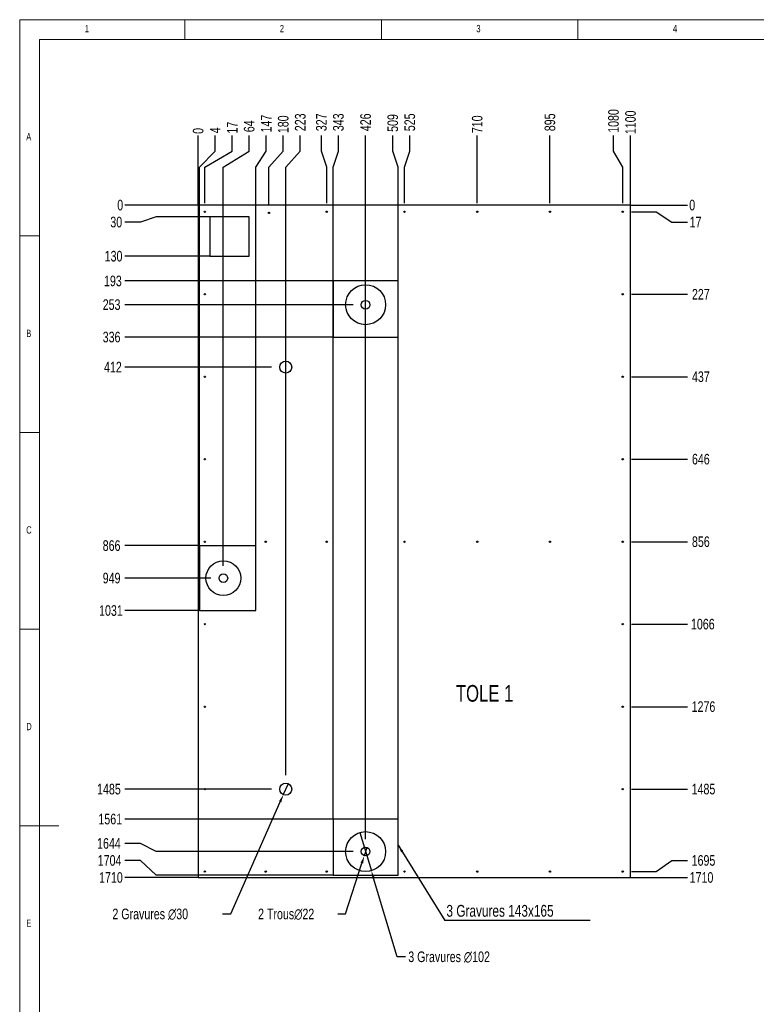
# Model space of a CAD drawing. Header units: millimetres. Extents: x 5 to 589, y 5 to 415.
# Tile 2 of 6: x 5 to 192, y 165 to 415. Entities that reach past the tile are written whole.
import ezdxf

# ---------------------------------------------------------------- set-up
doc = ezdxf.new("R2010")
doc.units = ezdxf.units.MM
doc.header["$PDSIZE"] = -1
for name, color, linetype in [('COTES', 1, 'Continuous'), ('GRAVURES', 9, 'Continuous'), ('NOTES', 6, 'Continuous')]:
    doc.layers.add(name, color=color, linetype=linetype)
doc.layers.add('TRAIT-FORT', color=4, linetype='Continuous', lineweight=25)
doc.styles.add('SLDTEXTSTYLE0', font='TXT', dxfattribs={"width": 0.75})
doc.dimstyles.new('SLDDIMSTYLE0', dxfattribs={"dimtxt": 2.7, "dimasz": 0.333333, "dimexe": 0, "dimexo": 0.0625, "dimgap": 0.675, "dimtad": 0, "dimtih": 1, "dimtoh": 1, "dimdec": 0, "dimlfac": 10, "dimrnd": 1e-09, "dimdsep": 46, "dimtxsty": 'SLDTEXTSTYLE0', "dimblk1": 'ORIGIN', "dimblk2": 'ORIGIN', "dimsah": 1, "dimcen": 0.09, "dimadec": 0, "dimazin": 2, "dimtfac": 1, "dimtdec": 0, "dimtofl": 0, "dimtmove": 0, "dimatfit": 3, "dimldrblk": 'ORIGIN', "dimfxl": 1, "dimfrac": 2, "dimtolj": 1, "dimtzin": 12, "dimarcsym": 0})
doc.dimstyles.new('SLDDIMSTYLE1', dxfattribs={"dimtxt": 2.7, "dimasz": 2, "dimexe": 0, "dimexo": 0.0625, "dimgap": 0.675, "dimtad": 0, "dimtih": 1, "dimtoh": 1, "dimdec": 0, "dimlfac": 10, "dimrnd": 1e-09, "dimzin": 12, "dimdsep": 46, "dimtxsty": 'SLDTEXTSTYLE0', "dimsah": 1, "dimcen": 0.09, "dimadec": 0, "dimazin": 3, "dimtfac": 1, "dimtdec": 0, "dimtofl": 0, "dimtmove": 0, "dimatfit": 3, "dimfxl": 1, "dimfrac": 2, "dimtolj": 1, "dimtzin": 12, "dimarcsym": 0})
doc.dimstyles.new('SLDDIMSTYLE2', dxfattribs={"dimtxt": 2.7, "dimasz": 2, "dimexe": 0, "dimexo": 0.0625, "dimgap": 0.675, "dimtad": 0, "dimtih": 1, "dimtoh": 1, "dimdec": 0, "dimlfac": 10, "dimrnd": 1e-09, "dimzin": 12, "dimdsep": 46, "dimtxsty": 'SLDTEXTSTYLE0', "dimblk1": 'NONE', "dimsah": 1, "dimcen": 0, "dimadec": 0, "dimazin": 3, "dimtfac": 1, "dimtdec": 0, "dimtmove": 0, "dimatfit": 3, "dimldrblk": 'NONE', "dimfxl": 1, "dimfrac": 2, "dimtolj": 1, "dimtzin": 12, "dimarcsym": 0})
doc.dimstyles.new('SLDDIMSTYLE3', dxfattribs={"dimtxt": 0.18, "dimasz": 2, "dimexe": 0, "dimexo": 0.0625, "dimgap": 0, "dimtad": 0, "dimtih": 1, "dimtoh": 1, "dimdec": 0, "dimrnd": 1e-09, "dimzin": 0, "dimdsep": 46, "dimtxsty": 'Standard', "dimsah": 1, "dimcen": 0.09, "dimadec": 0, "dimazin": 0, "dimtfac": 2, "dimtdec": 0, "dimtofl": 0, "dimtmove": 0, "dimatfit": 3, "dimfxl": 1, "dimfrac": 2, "dimtolj": 1, "dimtzin": 0, "dimarcsym": 0})

# ---------------------------------------------------------------- blocks, each defined once
blk = doc.blocks.new('_D')
at = {"layer": 'COTES', "color": 0, "lineweight": -2, "transparency": 16777216}
blk.add_line((50.4, 367.91), (50.4, 385.53), dxfattribs=at)
at = {"layer": 'Defpoints', "color": 0, "transparency": 16777216}
for p in [(50.4, 385.53), (50.4, 367.84), (50.4, 367.84)]:
    blk.add_point(p, dxfattribs=at)
at = {"layer": 'COTES', "color": 0, "transparency": 16777216, "insert": (50.4, 386.71), "char_height": 2.7, "attachment_point": 5, "rotation": 90, "style": 'SLDTEXTSTYLE0'}
blk.add_mtext('\\A1;0', dxfattribs=at)
blk = doc.blocks.new('_Origin')
at = {"color": 0, "linetype": 'ByBlock', "lineweight": -2}
blk.add_line((0, 0), (-1, 0), dxfattribs=at)
blk.add_circle((0, 0), 0.5, dxfattribs=at)
blk = doc.blocks.new('_D_1')
at = {"layer": 'COTES', "color": 0, "lineweight": -2, "transparency": 16777216}
for p, q in [((54.73, 381.53), (54.73, 385.53)), ((50.77, 377.53), (54.73, 381.53)), ((50.77, 281.3), (50.77, 377.53))]:
    blk.add_line(p, q, dxfattribs=at)
at = {"layer": 'Defpoints', "color": 0, "transparency": 16777216}
for p in [(54.73, 385.53), (50.4, 367.84), (50.77, 281.24)]:
    blk.add_point(p, dxfattribs=at)
at = {"layer": 'COTES', "color": 0, "transparency": 16777216, "insert": (54.73, 386.88), "char_height": 2.7, "attachment_point": 5, "rotation": 90, "style": 'SLDTEXTSTYLE0'}
blk.add_mtext('\\A1;4', dxfattribs=at)
blk = doc.blocks.new('_D_2')
at = {"layer": 'COTES', "color": 0, "lineweight": -2, "transparency": 16777216}
for p, q in [((59.06, 381.53), (59.06, 385.53)), ((52.1, 377.53), (59.06, 381.53)), ((52.1, 368.38), (52.1, 377.53))]:
    blk.add_line(p, q, dxfattribs=at)
at = {"layer": 'Defpoints', "color": 0, "transparency": 16777216}
for p in [(59.06, 385.53), (52.1, 368.31), (50.4, 367.84)]:
    blk.add_point(p, dxfattribs=at)
at = {"layer": 'COTES', "color": 0, "transparency": 16777216, "insert": (59.06, 387.55), "char_height": 2.7, "attachment_point": 5, "rotation": 90, "style": 'SLDTEXTSTYLE0'}
blk.add_mtext('\\A1;17', dxfattribs=at)
blk = doc.blocks.new('_D_3')
at = {"layer": 'COTES', "color": 0, "lineweight": -2, "transparency": 16777216}
for p, q in [((63.39, 381.53), (63.39, 385.53)), ((56.8, 377.53), (63.39, 381.53)), ((56.8, 276.14), (56.8, 377.53))]:
    blk.add_line(p, q, dxfattribs=at)
at = {"layer": 'Defpoints', "color": 0, "transparency": 16777216}
for p in [(63.39, 385.53), (50.4, 367.84), (56.8, 276.08)]:
    blk.add_point(p, dxfattribs=at)
at = {"layer": 'COTES', "color": 0, "transparency": 16777216, "insert": (63.39, 387.89), "char_height": 2.7, "attachment_point": 5, "rotation": 90, "style": 'SLDTEXTSTYLE0'}
blk.add_mtext('\\A1;64', dxfattribs=at)
blk = doc.blocks.new('_D_4')
at = {"layer": 'COTES', "color": 0, "lineweight": -2, "transparency": 16777216}
for p, q in [((67.72, 381.53), (67.72, 385.53)), ((65.06, 377.53), (67.72, 381.53)), ((65.06, 281.3), (65.06, 377.53))]:
    blk.add_line(p, q, dxfattribs=at)
at = {"layer": 'Defpoints', "color": 0, "transparency": 16777216}
for p in [(67.72, 385.53), (50.4, 367.84), (65.06, 281.24)]:
    blk.add_point(p, dxfattribs=at)
at = {"layer": 'COTES', "color": 0, "transparency": 16777216, "insert": (67.72, 388.57), "char_height": 2.7, "attachment_point": 5, "rotation": 90, "style": 'SLDTEXTSTYLE0'}
blk.add_mtext('\\A1;147', dxfattribs=at)
blk = doc.blocks.new('_D_5')
at = {"layer": 'COTES', "color": 0, "lineweight": -2, "transparency": 16777216}
for p, q in [((72.05, 381.53), (72.05, 385.53)), ((68.4, 377.53), (72.05, 381.53)), ((68.4, 368.08), (68.4, 377.53))]:
    blk.add_line(p, q, dxfattribs=at)
at = {"layer": 'Defpoints', "color": 0, "transparency": 16777216}
for p in [(72.05, 385.53), (50.4, 367.84), (68.4, 368.01)]:
    blk.add_point(p, dxfattribs=at)
at = {"layer": 'COTES', "color": 0, "transparency": 16777216, "insert": (72.05, 388.4), "char_height": 2.7, "attachment_point": 5, "rotation": 90, "style": 'SLDTEXTSTYLE0'}
blk.add_mtext('\\A1;180', dxfattribs=at)
blk = doc.blocks.new('_D_6')
at = {"layer": 'COTES', "color": 0, "lineweight": -2, "transparency": 16777216}
for p, q in [((76.38, 381.53), (76.38, 385.53)), ((72.68, 377.53), (76.38, 381.53)), ((72.68, 222.9), (72.68, 377.53))]:
    blk.add_line(p, q, dxfattribs=at)
at = {"layer": 'Defpoints', "color": 0, "transparency": 16777216}
for p in [(76.38, 385.53), (50.4, 367.84), (72.68, 222.84)]:
    blk.add_point(p, dxfattribs=at)
at = {"layer": 'COTES', "color": 0, "transparency": 16777216, "insert": (76.38, 388.9), "char_height": 2.7, "attachment_point": 5, "rotation": 90, "style": 'SLDTEXTSTYLE0'}
blk.add_mtext('\\A1;223', dxfattribs=at)
blk = doc.blocks.new('_D_7')
at = {"layer": 'COTES', "color": 0, "lineweight": -2, "transparency": 16777216}
for p, q in [((81.76, 381.53), (81.76, 385.53)), ((83.1, 377.53), (81.76, 381.53)), ((83.1, 368.38), (83.1, 377.53))]:
    blk.add_line(p, q, dxfattribs=at)
at = {"layer": 'Defpoints', "color": 0, "transparency": 16777216}
for p in [(81.76, 385.53), (83.1, 368.31), (50.4, 367.84)]:
    blk.add_point(p, dxfattribs=at)
at = {"layer": 'COTES', "color": 0, "transparency": 16777216, "insert": (81.76, 388.9), "char_height": 2.7, "attachment_point": 5, "rotation": 90, "style": 'SLDTEXTSTYLE0'}
blk.add_mtext('\\A1;327', dxfattribs=at)
blk = doc.blocks.new('_D_8')
at = {"layer": 'COTES', "color": 0, "lineweight": -2, "transparency": 16777216}
for p, q in [((86.09, 381.53), (86.09, 385.53)), ((84.74, 377.53), (86.09, 381.53)), ((84.74, 211.76), (84.74, 377.53))]:
    blk.add_line(p, q, dxfattribs=at)
at = {"layer": 'Defpoints', "color": 0, "transparency": 16777216}
for p in [(86.09, 385.53), (50.4, 367.84), (84.74, 211.69)]:
    blk.add_point(p, dxfattribs=at)
at = {"layer": 'COTES', "color": 0, "transparency": 16777216, "insert": (86.09, 388.9), "char_height": 2.7, "attachment_point": 5, "rotation": 90, "style": 'SLDTEXTSTYLE0'}
blk.add_mtext('\\A1;343', dxfattribs=at)
blk = doc.blocks.new('_D_9')
at = {"layer": 'COTES', "color": 0, "lineweight": -2, "transparency": 16777216}
blk.add_line((93, 206.6), (93, 385.53), dxfattribs=at)
at = {"layer": 'Defpoints', "color": 0, "transparency": 16777216}
for p in [(93, 385.53), (50.4, 367.84), (93, 206.54)]:
    blk.add_point(p, dxfattribs=at)
at = {"layer": 'COTES', "color": 0, "transparency": 16777216, "insert": (93, 388.9), "char_height": 2.7, "attachment_point": 5, "rotation": 90, "style": 'SLDTEXTSTYLE0'}
blk.add_mtext('\\A1;426', dxfattribs=at)
blk = doc.blocks.new('_D_10')
at = {"layer": 'COTES', "color": 0, "lineweight": -2, "transparency": 16777216}
for p, q in [((99.91, 381.53), (99.91, 385.53)), ((101.25, 377.53), (99.91, 381.53)), ((101.25, 211.76), (101.25, 377.53))]:
    blk.add_line(p, q, dxfattribs=at)
at = {"layer": 'Defpoints', "color": 0, "transparency": 16777216}
for p in [(99.91, 385.53), (50.4, 367.84), (101.25, 211.69)]:
    blk.add_point(p, dxfattribs=at)
at = {"layer": 'COTES', "color": 0, "transparency": 16777216, "insert": (99.91, 388.73), "char_height": 2.7, "attachment_point": 5, "rotation": 90, "style": 'SLDTEXTSTYLE0'}
blk.add_mtext('\\A1;509', dxfattribs=at)
blk = doc.blocks.new('_D_11')
at = {"layer": 'COTES', "color": 0, "lineweight": -2, "transparency": 16777216}
for p, q in [((104.24, 381.53), (104.24, 385.53)), ((102.89, 377.53), (104.24, 381.53)), ((102.89, 368.38), (102.89, 377.53))]:
    blk.add_line(p, q, dxfattribs=at)
at = {"layer": 'Defpoints', "color": 0, "transparency": 16777216}
for p in [(104.24, 385.53), (102.89, 368.31), (50.4, 367.84)]:
    blk.add_point(p, dxfattribs=at)
at = {"layer": 'COTES', "color": 0, "transparency": 16777216, "insert": (104.24, 388.9), "char_height": 2.7, "attachment_point": 5, "rotation": 90, "style": 'SLDTEXTSTYLE0'}
blk.add_mtext('\\A1;525', dxfattribs=at)
blk = doc.blocks.new('_D_12')
at = {"layer": 'COTES', "color": 0, "lineweight": -2, "transparency": 16777216}
blk.add_line((121.39, 368.38), (121.39, 385.53), dxfattribs=at)
at = {"layer": 'Defpoints', "color": 0, "transparency": 16777216}
for p in [(121.39, 385.53), (121.39, 368.31), (50.4, 367.84)]:
    blk.add_point(p, dxfattribs=at)
at = {"layer": 'COTES', "color": 0, "transparency": 16777216, "insert": (121.39, 388.4), "char_height": 2.7, "attachment_point": 5, "rotation": 90, "style": 'SLDTEXTSTYLE0'}
blk.add_mtext('\\A1;710', dxfattribs=at)
blk = doc.blocks.new('_D_13')
at = {"layer": 'COTES', "color": 0, "lineweight": -2, "transparency": 16777216}
blk.add_line((139.89, 368.38), (139.89, 385.53), dxfattribs=at)
at = {"layer": 'Defpoints', "color": 0, "transparency": 16777216}
for p in [(139.89, 385.53), (139.89, 368.31), (50.4, 367.84)]:
    blk.add_point(p, dxfattribs=at)
at = {"layer": 'COTES', "color": 0, "transparency": 16777216, "insert": (139.89, 388.9), "char_height": 2.7, "attachment_point": 5, "rotation": 90, "style": 'SLDTEXTSTYLE0'}
blk.add_mtext('\\A1;895', dxfattribs=at)
blk = doc.blocks.new('_D_14')
at = {"layer": 'COTES', "color": 0, "lineweight": -2, "transparency": 16777216}
for p, q in [((156.06, 381.53), (156.06, 385.53)), ((158.39, 377.53), (156.06, 381.53)), ((158.39, 368.38), (158.39, 377.53))]:
    blk.add_line(p, q, dxfattribs=at)
at = {"layer": 'Defpoints', "color": 0, "transparency": 16777216}
for p in [(156.06, 385.53), (158.39, 368.31), (50.4, 367.84)]:
    blk.add_point(p, dxfattribs=at)
at = {"layer": 'COTES', "color": 0, "transparency": 16777216, "insert": (156.06, 389.24), "char_height": 2.7, "attachment_point": 5, "rotation": 90, "style": 'SLDTEXTSTYLE0'}
blk.add_mtext('\\A1;1080', dxfattribs=at)
blk = doc.blocks.new('_D_15')
at = {"layer": 'COTES', "color": 0, "lineweight": -2, "transparency": 16777216}
blk.add_line((160.39, 367.91), (160.39, 385.53), dxfattribs=at)
at = {"layer": 'Defpoints', "color": 0, "transparency": 16777216}
for p in [(160.39, 385.53), (50.4, 367.84), (160.39, 367.84)]:
    blk.add_point(p, dxfattribs=at)
at = {"layer": 'COTES', "color": 0, "transparency": 16777216, "insert": (160.39, 388.9), "char_height": 2.7, "attachment_point": 5, "rotation": 90, "style": 'SLDTEXTSTYLE0'}
blk.add_mtext('\\A1;1100', dxfattribs=at)
blk = doc.blocks.new('_D_16')
at = {"layer": 'COTES', "color": 0, "lineweight": -2, "transparency": 16777216}
blk.add_line((160.45, 367.84), (174.89, 367.84), dxfattribs=at)
at = {"layer": 'Defpoints', "color": 0, "transparency": 16777216}
for p in [(160.39, 367.84), (160.39, 367.84), (174.89, 367.84)]:
    blk.add_point(p, dxfattribs=at)
at = {"layer": 'COTES', "color": 0, "transparency": 16777216, "insert": (176.07, 367.84), "char_height": 2.7, "attachment_point": 5, "style": 'SLDTEXTSTYLE0'}
blk.add_mtext('\\A1;0', dxfattribs=at)
blk = doc.blocks.new('_D_17')
at = {"layer": 'COTES', "color": 0, "lineweight": -2, "transparency": 16777216}
for p, q in [((160.62, 366.14), (166.89, 366.14)), ((166.89, 366.14), (170.89, 363.52)), ((170.89, 363.52), (174.89, 363.52))]:
    blk.add_line(p, q, dxfattribs=at)
at = {"layer": 'Defpoints', "color": 0, "transparency": 16777216}
for p in [(160.39, 367.84), (160.56, 366.14), (174.89, 363.52)]:
    blk.add_point(p, dxfattribs=at)
at = {"layer": 'COTES', "color": 0, "transparency": 16777216, "insert": (176.92, 363.52), "char_height": 2.7, "attachment_point": 5, "style": 'SLDTEXTSTYLE0'}
blk.add_mtext('\\A1;17', dxfattribs=at)
blk = doc.blocks.new('_D_18')
at = {"layer": 'COTES', "color": 0, "lineweight": -2, "transparency": 16777216}
blk.add_line((160.62, 345.17), (174.89, 345.17), dxfattribs=at)
at = {"layer": 'Defpoints', "color": 0, "transparency": 16777216}
for p in [(160.39, 367.84), (160.56, 345.17), (174.89, 345.17)]:
    blk.add_point(p, dxfattribs=at)
at = {"layer": 'COTES', "color": 0, "transparency": 16777216, "insert": (178.27, 345.17), "char_height": 2.7, "attachment_point": 5, "style": 'SLDTEXTSTYLE0'}
blk.add_mtext('\\A1;227', dxfattribs=at)
blk = doc.blocks.new('_D_19')
at = {"layer": 'COTES', "color": 0, "lineweight": -2, "transparency": 16777216}
blk.add_line((160.62, 324.19), (174.89, 324.19), dxfattribs=at)
at = {"layer": 'Defpoints', "color": 0, "transparency": 16777216}
for p in [(160.39, 367.84), (160.56, 324.19), (174.89, 324.19)]:
    blk.add_point(p, dxfattribs=at)
at = {"layer": 'COTES', "color": 0, "transparency": 16777216, "insert": (178.27, 324.19), "char_height": 2.7, "attachment_point": 5, "style": 'SLDTEXTSTYLE0'}
blk.add_mtext('\\A1;437', dxfattribs=at)
blk = doc.blocks.new('_D_20')
at = {"layer": 'COTES', "color": 0, "lineweight": -2, "transparency": 16777216}
blk.add_line((160.62, 303.22), (174.89, 303.22), dxfattribs=at)
at = {"layer": 'Defpoints', "color": 0, "transparency": 16777216}
for p in [(160.39, 367.84), (160.56, 303.22), (174.89, 303.22)]:
    blk.add_point(p, dxfattribs=at)
at = {"layer": 'COTES', "color": 0, "transparency": 16777216, "insert": (178.27, 303.22), "char_height": 2.7, "attachment_point": 5, "style": 'SLDTEXTSTYLE0'}
blk.add_mtext('\\A1;646', dxfattribs=at)
blk = doc.blocks.new('_D_21')
at = {"layer": 'COTES', "color": 0, "lineweight": -2, "transparency": 16777216}
blk.add_line((160.62, 282.24), (174.89, 282.24), dxfattribs=at)
at = {"layer": 'Defpoints', "color": 0, "transparency": 16777216}
for p in [(160.39, 367.84), (160.56, 282.24), (174.89, 282.24)]:
    blk.add_point(p, dxfattribs=at)
at = {"layer": 'COTES', "color": 0, "transparency": 16777216, "insert": (178.27, 282.24), "char_height": 2.7, "attachment_point": 5, "style": 'SLDTEXTSTYLE0'}
blk.add_mtext('\\A1;856', dxfattribs=at)
blk = doc.blocks.new('_D_22')
at = {"layer": 'COTES', "color": 0, "lineweight": -2, "transparency": 16777216}
blk.add_line((160.62, 261.27), (174.89, 261.27), dxfattribs=at)
at = {"layer": 'Defpoints', "color": 0, "transparency": 16777216}
for p in [(160.39, 367.84), (160.56, 261.27), (174.89, 261.27)]:
    blk.add_point(p, dxfattribs=at)
at = {"layer": 'COTES', "color": 0, "transparency": 16777216, "insert": (178.77, 261.27), "char_height": 2.7, "attachment_point": 5, "style": 'SLDTEXTSTYLE0'}
blk.add_mtext('\\A1;1066', dxfattribs=at)
blk = doc.blocks.new('_D_23')
at = {"layer": 'COTES', "color": 0, "lineweight": -2, "transparency": 16777216}
blk.add_line((160.62, 240.29), (174.89, 240.29), dxfattribs=at)
at = {"layer": 'Defpoints', "color": 0, "transparency": 16777216}
for p in [(160.39, 367.84), (160.56, 240.29), (174.89, 240.29)]:
    blk.add_point(p, dxfattribs=at)
at = {"layer": 'COTES', "color": 0, "transparency": 16777216, "insert": (178.94, 240.29), "char_height": 2.7, "attachment_point": 5, "style": 'SLDTEXTSTYLE0'}
blk.add_mtext('\\A1;1276', dxfattribs=at)
blk = doc.blocks.new('_D_24')
at = {"layer": 'COTES', "color": 0, "lineweight": -2, "transparency": 16777216}
blk.add_line((160.62, 219.32), (174.89, 219.32), dxfattribs=at)
at = {"layer": 'Defpoints', "color": 0, "transparency": 16777216}
for p in [(160.39, 367.84), (160.56, 219.32), (174.89, 219.32)]:
    blk.add_point(p, dxfattribs=at)
at = {"layer": 'COTES', "color": 0, "transparency": 16777216, "insert": (178.94, 219.32), "char_height": 2.7, "attachment_point": 5, "style": 'SLDTEXTSTYLE0'}
blk.add_mtext('\\A1;1485', dxfattribs=at)
blk = doc.blocks.new('_D_25')
at = {"layer": 'COTES', "color": 0, "lineweight": -2, "transparency": 16777216}
for p, q in [((166.89, 198.34), (170.89, 201.17)), ((170.89, 201.17), (174.89, 201.17)), ((160.62, 198.34), (166.89, 198.34))]:
    blk.add_line(p, q, dxfattribs=at)
at = {"layer": 'Defpoints', "color": 0, "transparency": 16777216}
for p in [(160.39, 367.84), (174.89, 201.17), (160.56, 198.34)]:
    blk.add_point(p, dxfattribs=at)
at = {"layer": 'COTES', "color": 0, "transparency": 16777216, "insert": (178.94, 201.17), "char_height": 2.7, "attachment_point": 5, "style": 'SLDTEXTSTYLE0'}
blk.add_mtext('\\A1;1695', dxfattribs=at)
blk = doc.blocks.new('_D_26')
at = {"layer": 'COTES', "color": 0, "lineweight": -2, "transparency": 16777216}
blk.add_line((160.45, 196.84), (174.89, 196.84), dxfattribs=at)
at = {"layer": 'Defpoints', "color": 0, "transparency": 16777216}
for p in [(160.39, 367.84), (160.39, 196.84), (174.89, 196.84)]:
    blk.add_point(p, dxfattribs=at)
at = {"layer": 'COTES', "color": 0, "transparency": 16777216, "insert": (178.44, 196.84), "char_height": 2.7, "attachment_point": 5, "style": 'SLDTEXTSTYLE0'}
blk.add_mtext('\\A1;1710', dxfattribs=at)
blk = doc.blocks.new('_D_27')
at = {"layer": 'COTES', "color": 0, "lineweight": -2, "transparency": 16777216}
blk.add_line((50.34, 367.84), (31.75, 367.84), dxfattribs=at)
at = {"layer": 'Defpoints', "color": 0, "transparency": 16777216}
for p in [(31.75, 367.84), (50.4, 367.84), (50.4, 367.84)]:
    blk.add_point(p, dxfattribs=at)
at = {"layer": 'COTES', "color": 0, "transparency": 16777216, "insert": (30.57, 367.84), "char_height": 2.7, "attachment_point": 5, "style": 'SLDTEXTSTYLE0'}
blk.add_mtext('\\A1;0', dxfattribs=at)
blk = doc.blocks.new('_D_28')
at = {"layer": 'COTES', "color": 0, "lineweight": -2, "transparency": 16777216}
for p, q in [((35.75, 363.52), (31.75, 363.52)), ((39.75, 364.84), (35.75, 363.52)), ((53.34, 364.84), (39.75, 364.84))]:
    blk.add_line(p, q, dxfattribs=at)
at = {"layer": 'Defpoints', "color": 0, "transparency": 16777216}
for p in [(50.4, 367.84), (31.75, 363.52), (53.4, 364.84)]:
    blk.add_point(p, dxfattribs=at)
at = {"layer": 'COTES', "color": 0, "transparency": 16777216, "insert": (29.56, 363.52), "char_height": 2.7, "attachment_point": 5, "style": 'SLDTEXTSTYLE0'}
blk.add_mtext('\\A1;30', dxfattribs=at)
blk = doc.blocks.new('_D_29')
at = {"layer": 'COTES', "color": 0, "lineweight": -2, "transparency": 16777216}
blk.add_line((53.34, 354.84), (31.75, 354.84), dxfattribs=at)
at = {"layer": 'Defpoints', "color": 0, "transparency": 16777216}
for p in [(50.4, 367.84), (31.75, 354.84), (53.4, 354.84)]:
    blk.add_point(p, dxfattribs=at)
at = {"layer": 'COTES', "color": 0, "transparency": 16777216, "insert": (28.88, 354.84), "char_height": 2.7, "attachment_point": 5, "style": 'SLDTEXTSTYLE0'}
blk.add_mtext('\\A1;130', dxfattribs=at)
blk = doc.blocks.new('_D_30')
at = {"layer": 'COTES', "color": 0, "lineweight": -2, "transparency": 16777216}
blk.add_line((84.68, 348.55), (31.75, 348.55), dxfattribs=at)
at = {"layer": 'Defpoints', "color": 0, "transparency": 16777216}
for p in [(50.4, 367.84), (31.75, 348.55), (84.74, 348.55)]:
    blk.add_point(p, dxfattribs=at)
at = {"layer": 'COTES', "color": 0, "transparency": 16777216, "insert": (28.71, 348.55), "char_height": 2.7, "attachment_point": 5, "style": 'SLDTEXTSTYLE0'}
blk.add_mtext('\\A1;193', dxfattribs=at)
blk = doc.blocks.new('_D_31')
at = {"layer": 'COTES', "color": 0, "lineweight": -2, "transparency": 16777216}
blk.add_line((89.83, 342.52), (31.75, 342.52), dxfattribs=at)
at = {"layer": 'Defpoints', "color": 0, "transparency": 16777216}
for p in [(50.4, 367.84), (31.75, 342.52), (89.9, 342.52)]:
    blk.add_point(p, dxfattribs=at)
at = {"layer": 'COTES', "color": 0, "transparency": 16777216, "insert": (28.38, 342.52), "char_height": 2.7, "attachment_point": 5, "style": 'SLDTEXTSTYLE0'}
blk.add_mtext('\\A1;253', dxfattribs=at)
blk = doc.blocks.new('_D_32')
at = {"layer": 'COTES', "color": 0, "lineweight": -2, "transparency": 16777216}
blk.add_line((84.68, 334.27), (31.75, 334.27), dxfattribs=at)
at = {"layer": 'Defpoints', "color": 0, "transparency": 16777216}
for p in [(50.4, 367.84), (31.75, 334.27), (84.74, 334.27)]:
    blk.add_point(p, dxfattribs=at)
at = {"layer": 'COTES', "color": 0, "transparency": 16777216, "insert": (28.38, 334.27), "char_height": 2.7, "attachment_point": 5, "style": 'SLDTEXTSTYLE0'}
blk.add_mtext('\\A1;336', dxfattribs=at)
blk = doc.blocks.new('_D_33')
at = {"layer": 'COTES', "color": 0, "lineweight": -2, "transparency": 16777216}
blk.add_line((69.09, 326.65), (31.75, 326.65), dxfattribs=at)
at = {"layer": 'Defpoints', "color": 0, "transparency": 16777216}
for p in [(50.4, 367.84), (31.75, 326.65), (69.15, 326.65)]:
    blk.add_point(p, dxfattribs=at)
at = {"layer": 'COTES', "color": 0, "transparency": 16777216, "insert": (28.71, 326.65), "char_height": 2.7, "attachment_point": 5, "style": 'SLDTEXTSTYLE0'}
blk.add_mtext('\\A1;412', dxfattribs=at)
blk = doc.blocks.new('_D_34')
at = {"layer": 'COTES', "color": 0, "lineweight": -2, "transparency": 16777216}
blk.add_line((50.71, 281.24), (31.75, 281.24), dxfattribs=at)
at = {"layer": 'Defpoints', "color": 0, "transparency": 16777216}
for p in [(50.4, 367.84), (31.75, 281.24), (50.77, 281.24)]:
    blk.add_point(p, dxfattribs=at)
at = {"layer": 'COTES', "color": 0, "transparency": 16777216, "insert": (28.38, 281.24), "char_height": 2.7, "attachment_point": 5, "style": 'SLDTEXTSTYLE0'}
blk.add_mtext('\\A1;866', dxfattribs=at)
blk = doc.blocks.new('_D_35')
at = {"layer": 'COTES', "color": 0, "lineweight": -2, "transparency": 16777216}
blk.add_line((53.64, 272.98), (31.75, 272.98), dxfattribs=at)
at = {"layer": 'Defpoints', "color": 0, "transparency": 16777216}
for p in [(50.4, 367.84), (31.75, 272.98), (53.7, 272.98)]:
    blk.add_point(p, dxfattribs=at)
at = {"layer": 'COTES', "color": 0, "transparency": 16777216, "insert": (28.38, 272.98), "char_height": 2.7, "attachment_point": 5, "style": 'SLDTEXTSTYLE0'}
blk.add_mtext('\\A1;949', dxfattribs=at)
blk = doc.blocks.new('_D_36')
at = {"layer": 'COTES', "color": 0, "lineweight": -2, "transparency": 16777216}
blk.add_line((50.71, 264.73), (31.75, 264.73), dxfattribs=at)
at = {"layer": 'Defpoints', "color": 0, "transparency": 16777216}
for p in [(50.4, 367.84), (31.75, 264.73), (50.77, 264.73)]:
    blk.add_point(p, dxfattribs=at)
at = {"layer": 'COTES', "color": 0, "transparency": 16777216, "insert": (28.21, 264.73), "char_height": 2.7, "attachment_point": 5, "style": 'SLDTEXTSTYLE0'}
blk.add_mtext('\\A1;1031', dxfattribs=at)
blk = doc.blocks.new('_D_37')
at = {"layer": 'COTES', "color": 0, "lineweight": -2, "transparency": 16777216}
blk.add_line((69.09, 219.31), (31.75, 219.31), dxfattribs=at)
at = {"layer": 'Defpoints', "color": 0, "transparency": 16777216}
for p in [(50.4, 367.84), (31.75, 219.31), (69.15, 219.31)]:
    blk.add_point(p, dxfattribs=at)
at = {"layer": 'COTES', "color": 0, "transparency": 16777216, "insert": (27.7, 219.31), "char_height": 2.7, "attachment_point": 5, "style": 'SLDTEXTSTYLE0'}
blk.add_mtext('\\A1;1485', dxfattribs=at)
blk = doc.blocks.new('_D_38')
at = {"layer": 'COTES', "color": 0, "lineweight": -2, "transparency": 16777216}
blk.add_line((84.68, 211.69), (31.75, 211.69), dxfattribs=at)
at = {"layer": 'Defpoints', "color": 0, "transparency": 16777216}
for p in [(50.4, 367.84), (31.75, 211.69), (84.74, 211.69)]:
    blk.add_point(p, dxfattribs=at)
at = {"layer": 'COTES', "color": 0, "transparency": 16777216, "insert": (28.04, 211.69), "char_height": 2.7, "attachment_point": 5, "style": 'SLDTEXTSTYLE0'}
blk.add_mtext('\\A1;1561', dxfattribs=at)
blk = doc.blocks.new('_D_39')
at = {"layer": 'COTES', "color": 0, "lineweight": -2, "transparency": 16777216}
for p, q in [((35.75, 205.5), (31.75, 205.5)), ((39.75, 203.44), (35.75, 205.5)), ((89.83, 203.44), (39.75, 203.44))]:
    blk.add_line(p, q, dxfattribs=at)
at = {"layer": 'Defpoints', "color": 0, "transparency": 16777216}
for p in [(50.4, 367.84), (31.75, 205.5), (89.9, 203.44)]:
    blk.add_point(p, dxfattribs=at)
at = {"layer": 'COTES', "color": 0, "transparency": 16777216, "insert": (27.7, 205.5), "char_height": 2.7, "attachment_point": 5, "style": 'SLDTEXTSTYLE0'}
blk.add_mtext('\\A1;1644', dxfattribs=at)
blk = doc.blocks.new('_D_40')
at = {"layer": 'COTES', "color": 0, "lineweight": -2, "transparency": 16777216}
for p, q in [((35.75, 201.17), (31.75, 201.17)), ((39.75, 197.41), (35.75, 201.17)), ((84.68, 197.41), (39.75, 197.41))]:
    blk.add_line(p, q, dxfattribs=at)
at = {"layer": 'Defpoints', "color": 0, "transparency": 16777216}
for p in [(50.4, 367.84), (31.75, 201.17), (84.74, 197.41)]:
    blk.add_point(p, dxfattribs=at)
at = {"layer": 'COTES', "color": 0, "transparency": 16777216, "insert": (27.87, 201.17), "char_height": 2.7, "attachment_point": 5, "style": 'SLDTEXTSTYLE0'}
blk.add_mtext('\\A1;1704', dxfattribs=at)
blk = doc.blocks.new('_D_41')
at = {"layer": 'COTES', "color": 0, "lineweight": -2, "transparency": 16777216}
blk.add_line((50.34, 196.84), (31.75, 196.84), dxfattribs=at)
at = {"layer": 'Defpoints', "color": 0, "transparency": 16777216}
for p in [(50.4, 367.84), (31.75, 196.84), (50.4, 196.84)]:
    blk.add_point(p, dxfattribs=at)
at = {"layer": 'COTES', "color": 0, "transparency": 16777216, "insert": (28.21, 196.84), "char_height": 2.7, "attachment_point": 5, "style": 'SLDTEXTSTYLE0'}
blk.add_mtext('\\A1;1710', dxfattribs=at)
blk = doc.blocks.new('_D_42')
at = {"layer": 'COTES', "color": 0, "lineweight": -2, "transparency": 16777216}
for p, q in [((73.29, 220.71), (72.06, 217.92)), ((58.69, 187.58), (71.26, 216.09)), ((56.59, 187.58), (58.69, 187.58))]:
    blk.add_line(p, q, dxfattribs=at)
at = {"layer": 'COTES', "color": 0, "transparency": 16777216}
blk.add_solid([(70.95, 216.22), (71.56, 215.96), (72.06, 217.92)], dxfattribs=at)
at = {"layer": 'Defpoints', "color": 0, "transparency": 16777216}
for p in [(73.29, 220.71), (72.06, 217.92)]:
    blk.add_point(p, dxfattribs=at)
at = {"layer": 'COTES', "color": 0, "transparency": 16777216, "insert": (28.58, 188.93), "char_height": 2.7, "attachment_point": 1, "style": 'SLDTEXTSTYLE0'}
blk.add_mtext('\\A1;2 Gravures ∅30', dxfattribs=at)
blk = doc.blocks.new('_None')
blk = doc.blocks.new('_D_43')
at = {"layer": 'COTES', "color": 0, "lineweight": -2, "transparency": 16777216}
for p, q in [((91.53, 208.3), (94.46, 198.58)), ((101.06, 176.69), (95.04, 196.66)), ((103.18, 176.69), (101.06, 176.69))]:
    blk.add_line(p, q, dxfattribs=at)
at = {"layer": 'COTES', "color": 0, "transparency": 16777216}
blk.add_solid([(95.36, 196.76), (94.72, 196.57), (94.46, 198.58)], dxfattribs=at)
at = {"layer": 'Defpoints', "color": 0, "transparency": 16777216}
for p in [(91.53, 208.3), (94.46, 198.58)]:
    blk.add_point(p, dxfattribs=at)
at = {"layer": 'COTES', "color": 0, "transparency": 16777216, "insert": (103.85, 178.04), "char_height": 2.7, "attachment_point": 1, "style": 'SLDTEXTSTYLE0'}
blk.add_mtext('\\A1;3 Gravures ∅102', dxfattribs=at)
blk = doc.blocks.new('_D_44')
at = {"layer": 'COTES', "color": 0, "lineweight": -2, "transparency": 16777216}
for p, q in [((93.33, 204.49), (92.66, 202.39)), ((87.89, 187.58), (92.05, 200.49)), ((85.89, 187.58), (87.89, 187.58))]:
    blk.add_line(p, q, dxfattribs=at)
at = {"layer": 'COTES', "color": 0, "transparency": 16777216}
blk.add_solid([(91.73, 200.59), (92.36, 200.39), (92.66, 202.39)], dxfattribs=at)
at = {"layer": 'Defpoints', "color": 0, "transparency": 16777216}
for p in [(93.33, 204.49), (92.66, 202.39)]:
    blk.add_point(p, dxfattribs=at)
at = {"layer": 'COTES', "color": 0, "transparency": 16777216, "insert": (65.64, 188.93), "char_height": 2.7, "attachment_point": 1, "style": 'SLDTEXTSTYLE0'}
blk.add_mtext('\\A1;2 Trous∅22', dxfattribs=at)
blk = doc.blocks.new('SW_NOTE_4')
at = {"layer": 'NOTES', "color": 0}
blk.add_line((36.95, 0), (0, 0), dxfattribs=at)
at = {"layer": 'NOTES', "color": 0, "insert": (0.38, 3.99), "char_height": 3, "attachment_point": 1, "style": 'SLDTEXTSTYLE0'}
blk.add_mtext('3 Gravures 143x165', dxfattribs=at)

msp = doc.modelspace()

# ---------------------------------------------------------------- linework, layer by layer
at = {"lineweight": 18}
for p, q in [((589, 415), (5, 415)), ((5, 415), (5, 5)), ((47, 410), (47, 415)), ((97, 415), (97, 410)), ((147, 410), (147, 415)), ((584, 410), (10, 410)), ((10, 410), (10, 10)), ((10, 360), (5, 360)), ((5, 310), (10, 310)), ((10, 260), (5, 260)), ((5, 210), (15, 210))]:
    msp.add_line(p, q, dxfattribs=at)
at = {"layer": 'GRAVURES', "lineweight": 25}
for p, q in [((101.2517, 348.5529), (84.7429, 348.5529)), ((84.7429, 348.5529), (84.7429, 334.2664)), ((101.2517, 334.2664), (101.2517, 348.5529)), ((84.7429, 334.2664), (101.2517, 334.2664)), ((65.0593, 281.235), (50.7728, 281.235)), ((65.0593, 264.7262), (65.0593, 281.235)), ((50.7728, 264.7262), (65.0593, 264.7262)), ((101.2517, 211.6948), (84.7429, 211.6948)), ((84.7429, 211.6948), (84.7429, 197.4083)), ((101.2517, 197.4083), (101.2517, 211.6948)), ((84.7429, 197.4083), (101.2517, 197.4083))]:
    msp.add_line(p, q, dxfattribs=at)
for centre, radius in [((92.9973, 342.5209), 5.0796), ((72.6787, 326.647), 1.5239), ((56.8049, 272.9806), 4.4193), ((72.6787, 219.3142), 1.5239), ((92.9973, 203.4404), 5.0796)]:
    msp.add_circle(centre, radius, dxfattribs=at)
at = {"layer": 'TRAIT-FORT', "lineweight": 25}
for p, q in [((50.4008, 367.8444), (50.4008, 196.8444)), ((160.3908, 367.8444), (50.4008, 367.8444)), ((160.3908, 196.8444), (160.3908, 367.8444)), ((63.4008, 364.8444), (53.4008, 364.8444)), ((53.4008, 364.8444), (53.4008, 354.8444)), ((63.4008, 354.8444), (63.4008, 364.8444)), ((53.4008, 354.8444), (63.4008, 354.8444)), ((50.7728, 281.235), (50.7728, 264.7262)), ((50.4008, 196.8444), (160.3908, 196.8444))]:
    msp.add_line(p, q, dxfattribs=at)
for centre, radius in [((52.1008, 366.1444), 0.17), ((68.4008, 365.8444), 0.17), ((83.1008, 366.1444), 0.17), ((102.8908, 366.1444), 0.17), ((121.3908, 366.1444), 0.17), ((139.8908, 366.1444), 0.17), ((158.3908, 366.1444), 0.17), ((52.1008, 345.1694), 0.17), ((92.9973, 342.5209), 1.1), ((158.3908, 345.1694), 0.17), ((52.1008, 324.1944), 0.17), ((158.3908, 324.1944), 0.17), ((52.1008, 303.2194), 0.17), ((158.3908, 303.2194), 0.17), ((52.1008, 282.2444), 0.17), ((67.6008, 282.2444), 0.17), ((83.1008, 282.2444), 0.17), ((102.8908, 282.2444), 0.17), ((121.3908, 282.2444), 0.17), ((139.8908, 282.2444), 0.17), ((158.3908, 282.2444), 0.17), ((56.8049, 272.9806), 1.1), ((52.1008, 261.2694), 0.17), ((158.3908, 261.2694), 0.17), ((52.1008, 240.2944), 0.17), ((158.3908, 240.2944), 0.17), ((52.1008, 219.3194), 0.17), ((158.3908, 219.3194), 0.17), ((92.9973, 203.4404), 1.1), ((52.1008, 198.3444), 0.17), ((67.6008, 198.3444), 0.17), ((83.1008, 198.3444), 0.17), ((102.8908, 198.3444), 0.17), ((121.3908, 198.3444), 0.17), ((139.8908, 198.3444), 0.17), ((158.3908, 198.3444), 0.17)]:
    msp.add_circle(centre, radius, dxfattribs=at)

# ---------------------------------------------------------------- block references
at = {"layer": 'NOTES'}
msp.add_blockref('SW_NOTE_4', (113.1752, 185.886), dxfattribs=at)

# ---------------------------------------------------------------- texts
at = {"layer": 'NOTES', "style": 'SLDTEXTSTYLE0'}
for s, insert, char_height, attachment_point in [('1', (21.5833, 413.668), 1.8521, 1), ('2', (71.1667, 413.668), 1.8521, 1), ('3', (121.1667, 413.668), 1.8521, 1), ('4', (171.1667, 413.668), 1.8521, 1), ('A', (6.6667, 386.168), 1.8521, 1), ('B', (6.6667, 336.168), 1.8521, 1), ('C', (6.6667, 286.168), 1.8521, 1), ('TOLE 1', (123.2633, 245.8027), 4.23333, 2), ('D', (6.6667, 236.168), 1.8521, 1), ('E', (6.6667, 186.168), 1.8521, 1)]:
    msp.add_mtext(s, dxfattribs=dict(at, insert=insert, char_height=char_height, attachment_point=attachment_point))

# ---------------------------------------------------------------- dimensions: what is measured, and where the dimension line sits
at = {"layer": 'COTES'}
for feature_location, offset, dtype, origin, dimstyle, picture, middle in [((158.3908, 368.3144), (-2.3291, 17.2137), 1, (50.4008, 367.8444), 'SLDDIMSTYLE1', '_D_14', (156.0616, 389.2405)), ((160.3908, 367.8444), (0, 17.6837), 1, (50.4008, 367.8444), 'SLDDIMSTYLE1', '_D_15', (160.3908, 388.903)), ((72.6787, 222.8381), (3.6967, 162.6899), 1, (50.4008, 367.8444), 'SLDDIMSTYLE1', '_D_6', (76.3754, 388.903)), ((83.1008, 368.3144), (-1.3435, 17.2137), 1, (50.4008, 367.8444), 'SLDDIMSTYLE1', '_D_7', (81.7573, 388.903)), ((84.7429, 211.6948), (1.3435, 173.8333), 1, (50.4008, 367.8444), 'SLDDIMSTYLE1', '_D_8', (86.0864, 388.903)), ((92.9973, 206.5404), (0, 178.9877), 1, (50.4008, 367.8444), 'SLDDIMSTYLE1', '_D_9', (92.9973, 388.903)), ((102.8908, 368.3144), (1.345, 17.2137), 1, (50.4008, 367.8444), 'SLDDIMSTYLE1', '_D_11', (104.2358, 388.903)), ((139.8908, 368.3144), (0, 17.2137), 1, (50.4008, 367.8444), 'SLDDIMSTYLE1', '_D_13', (139.8908, 388.903)), ((101.2517, 211.6948), (-1.345, 173.8333), 1, (50.4008, 367.8444), 'SLDDIMSTYLE1', '_D_10', (99.9067, 388.7343)), ((65.0593, 281.235), (2.6579, 104.293), 1, (50.4008, 367.8444), 'SLDDIMSTYLE1', '_D_4', (67.7172, 388.5655)), ((68.4008, 368.0144), (3.6456, 17.5137), 1, (50.4008, 367.8444), 'SLDDIMSTYLE1', '_D_5', (72.0463, 388.3968)), ((121.3908, 368.3144), (0, 17.2137), 1, (50.4008, 367.8444), 'SLDDIMSTYLE1', '_D_12', (121.3908, 388.3968)), ((56.8049, 276.0806), (6.5832, 109.4474), 1, (50.4008, 367.8444), 'SLDDIMSTYLE1', '_D_3', (63.3881, 387.8905)), ((52.1008, 368.3144), (6.9582, 17.2137), 1, (50.4008, 367.8444), 'SLDDIMSTYLE1', '_D_2', (59.059, 387.553)), ((50.4007522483, 367.8443645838), (0, 17.6836594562), 1, (50.4007522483, 367.8443645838), 'SLDDIMSTYLE0', '_D', (50.4007522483, 386.70927404)), ((50.7728, 281.235), (3.9571, 104.293), 1, (50.4008, 367.8444), 'SLDDIMSTYLE1', '_D_1', (54.7299, 386.878)), ((50.4007522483, 367.8443645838), (-18.6488652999, 0), 0, (50.4007522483, 367.8443645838), 'SLDDIMSTYLE0', '_D_27', (30.5706369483, 367.8443645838)), ((160.3907522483, 367.8443645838), (14.5021310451, 0), 0, (160.3907522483, 367.8443645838), 'SLDDIMSTYLE0', '_D_16', (176.0741332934, 367.8443645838)), ((69.1548, 219.3142), (-37.403, 0), 0, (50.4008, 367.8444), 'SLDDIMSTYLE1', '_D_37', (27.7019, 219.3142)), ((89.8973, 203.4404), (-58.1454, 2.0622), 0, (50.4008, 367.8444), 'SLDDIMSTYLE1', '_D_39', (27.7019, 205.5026)), ((84.7429, 197.4083), (-52.991, 3.7652), 0, (50.4008, 367.8444), 'SLDDIMSTYLE1', '_D_40', (27.8706, 201.1735)), ((84.7429, 211.6948), (-52.991, 0), 0, (50.4008, 367.8444), 'SLDDIMSTYLE1', '_D_38', (28.0394, 211.6948)), ((50.7728, 264.7262), (-19.0209, 0), 0, (50.4008, 367.8444), 'SLDDIMSTYLE1', '_D_36', (28.2081, 264.7262)), ((50.4008, 196.8444), (-18.6489, 0), 0, (50.4008, 367.8444), 'SLDDIMSTYLE1', '_D_41', (28.2081, 196.8444)), ((89.8973, 342.5209), (-58.1454, 0), 0, (50.4008, 367.8444), 'SLDDIMSTYLE1', '_D_31', (28.3769, 342.5209)), ((84.7429, 334.2664), (-52.991, 0), 0, (50.4008, 367.8444), 'SLDDIMSTYLE1', '_D_32', (28.3769, 334.2664)), ((50.7728, 281.235), (-19.0209, 0), 0, (50.4008, 367.8444), 'SLDDIMSTYLE1', '_D_34', (28.3769, 281.235)), ((53.7049, 272.9806), (-21.953, 0), 0, (50.4008, 367.8444), 'SLDDIMSTYLE1', '_D_35', (28.3769, 272.9806)), ((84.7429, 348.5529), (-52.991, 0), 0, (50.4008, 367.8444), 'SLDDIMSTYLE1', '_D_30', (28.7144, 348.5529)), ((69.1548, 326.647), (-37.403, 0), 0, (50.4008, 367.8444), 'SLDDIMSTYLE1', '_D_33', (28.7144, 326.647)), ((53.4008, 354.8444), (-21.6489, 0), 0, (50.4008, 367.8444), 'SLDDIMSTYLE1', '_D_29', (28.8831, 354.8444)), ((53.4008, 364.8444), (-21.6489, -1.3291), 0, (50.4008, 367.8444), 'SLDDIMSTYLE1', '_D_28', (29.5581, 363.5153)), ((160.5608, 366.1444), (14.3321, -2.6291), 0, (160.3908, 367.8444), 'SLDDIMSTYLE1', '_D_17', (176.9179, 363.5153)), ((160.5608, 345.1694), (14.3321, 0), 0, (160.3908, 367.8444), 'SLDDIMSTYLE1', '_D_18', (178.2679, 345.1694)), ((160.5607522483, 324.1943645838), (14.3321310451, 0), 0, (160.3907522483, 367.8443645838), 'SLDDIMSTYLE1', '_D_19', (178.2678832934, 324.1943645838)), ((160.5608, 303.2194), (14.3321, 0), 0, (160.3908, 367.8444), 'SLDDIMSTYLE1', '_D_20', (178.2679, 303.2194)), ((160.5608, 282.2444), (14.3321, 0), 0, (160.3908, 367.8444), 'SLDDIMSTYLE1', '_D_21', (178.2679, 282.2444)), ((160.5608, 261.2694), (14.3321, 0), 0, (160.3908, 367.8444), 'SLDDIMSTYLE1', '_D_22', (178.7741, 261.2694)), ((160.5607522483, 240.2943645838), (14.3321310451, 0), 0, (160.3907522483, 367.8443645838), 'SLDDIMSTYLE1', '_D_23', (178.9428832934, 240.2943645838)), ((160.5608, 219.3194), (14.3321, 0), 0, (160.3908, 367.8444), 'SLDDIMSTYLE1', '_D_24', (178.9429, 219.3194)), ((160.5608, 198.3444), (14.3321, 2.8291), 0, (160.3908, 367.8444), 'SLDDIMSTYLE1', '_D_25', (178.9429, 201.1735)), ((160.3908, 196.8444), (14.5021, 0), 0, (160.3908, 367.8444), 'SLDDIMSTYLE1', '_D_26', (178.4366, 196.8444))]:
    dim = msp.add_ordinate_dim(feature_location=feature_location, offset=offset, dtype=dtype, origin=origin, dimstyle=dimstyle, dxfattribs=at)
    dim.commit()
    dim.dimension.update_dxf_attribs({"geometry": picture, "text_midpoint": middle})
for p1, p2, text, picture, middle in [((73.2933, 220.7087), (72.0642, 217.9197), '2 Gravures <>', '_D_42', (42.2469, 187.5823)), ((91.5305, 208.3036), (94.4641, 198.5771), '3 Gravures <>', '_D_43', (118.1972, 176.6941)), ((93.3343, 204.4875), (92.6603, 202.3932), '2 Trous<>', '_D_44', (75.4311, 187.5823))]:
    dim = msp.add_diameter_dim_2p(p1=p1, p2=p2, text=text, dimstyle='SLDDIMSTYLE2', dxfattribs=at)
    dim.commit()
    dim.dimension.update_dxf_attribs({"geometry": picture, "text_midpoint": middle, "dimtype": 163})

# ---------------------------------------------------------------- leaders
at = {"layer": 'NOTES'}
msp.add_leader([(101.2517, 205.107), (113.1752, 185.886)], dimstyle='SLDDIMSTYLE3', dxfattribs=at)

doc.saveas('drawing.dxf')
